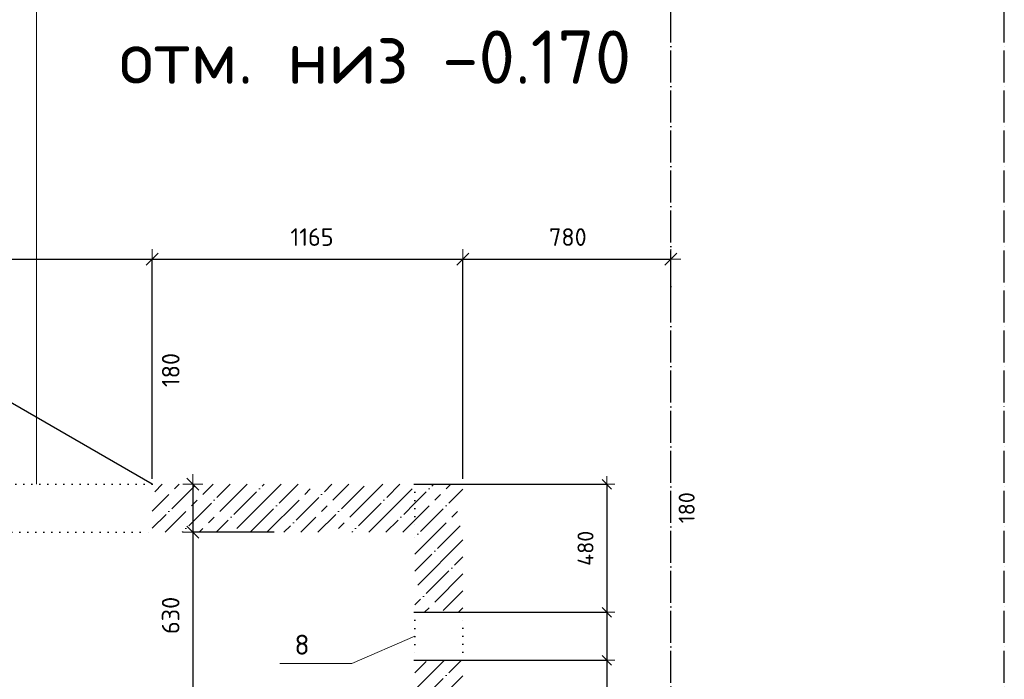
# Model space of a CAD drawing. Header units: millimetres. Extents: x -37663 to 118746, y -2869 to 47508.
# Tile 31 of 54: x 11458 to 15150, y 35699 to 38172. Entities that reach past the tile are written whole.
import ezdxf

# ---------------------------------------------------------------- set-up
doc = ezdxf.new("R2010")
doc.units = ezdxf.units.MM
doc.header["$PDMODE"] = 65
for name, pattern in [('______11', [150, 120, -15, 0, -15]), ('______5', [330, 240, -30, 30, -30]), ('______9', [30, 0, -30])]:
    doc.linetypes.add(name, pattern=pattern)
for name, color, linetype, lineweight in [('Standard', 7, 'Continuous', 25), ('Высотная отметка (окна)', 7, 'Continuous', 13), ('Макрос окна_ общее', 7, 'Continuous', 13), ('Размерная линия_ общее', 7, 'Continuous', 13), ('Размерная линия_ общее_1', 7, 'Continuous', 13), ('Стена_ общее', 7, 'Continuous', 35)]:
    doc.layers.add(name, color=color, linetype=linetype, lineweight=lineweight)
doc.layers.add('Осевая линия_ общее', color=7, linetype='______5', lineweight=13, true_color=0xa0a0a0)
doc.styles.add('ISOCPEUR', font='ISOCPEUR')
doc.dimstyles.new('DIMSTYLE_3', dxfattribs={"dimtxt": 66, "dimasz": 75, "dimexe": 0, "dimexo": 0, "dimgap": 33, "dimtad": 2, "dimdec": 0, "dimrnd": 5, "dimzin": 12, "dimdsep": 46, "dimtxsty": 'ISOCPEUR', "dimblk1": 'ALL_ML_STRICH', "dimblk2": 'ALL_ML_STRICH', "dimsah": 1, "dimcen": 0, "dimclrd": 7, "dimclre": 256, "dimclrt": 7, "dimadec": 0, "dimazin": 0, "dimtfac": 1, "dimtdec": 0, "dimtix": 1, "dimtmove": 2, "dimatfit": 3, "dimfxl": 0, "dimtzin": 0, "dimlwd": 0, "dimlwe": -3, "dimarcsym": 0})
doc.dimstyles.new('DIMSTYLE_5', dxfattribs={"dimtxt": 66, "dimasz": 75, "dimexe": 0, "dimexo": 0, "dimgap": 33, "dimtad": 2, "dimdec": 0, "dimrnd": 5, "dimzin": 12, "dimdsep": 46, "dimtxsty": 'ISOCPEUR', "dimblk1": 'ALL_ML_STRICH', "dimblk2": 'ALL_ML_STRICH', "dimsah": 1, "dimcen": 0, "dimclrd": 7, "dimclre": 256, "dimclrt": 7, "dimadec": 0, "dimazin": 0, "dimtfac": 1, "dimtdec": 0, "dimtix": 1, "dimtmove": 2, "dimatfit": 3, "dimfxl": 0, "dimtvp": 1.2, "dimtzin": 0, "dimlwd": 0, "dimlwe": -3, "dimarcsym": 0})
doc.dimstyles.new('DIMSTYLE_8', dxfattribs={"dimtxt": 60, "dimasz": 60, "dimexe": 0, "dimexo": 0, "dimgap": 30, "dimtad": 2, "dimdec": 0, "dimrnd": 5, "dimzin": 12, "dimdsep": 46, "dimtxsty": 'ISOCPEUR', "dimblk1": 'ALL_ML_STRICH', "dimblk2": 'ALL_ML_STRICH', "dimsah": 1, "dimcen": 0, "dimclrd": 7, "dimclre": 256, "dimclrt": 7, "dimadec": 0, "dimazin": 0, "dimtfac": 1, "dimtdec": 0, "dimtix": 1, "dimtmove": 2, "dimatfit": 3, "dimfxl": 0, "dimtzin": 0, "dimlwd": 0, "dimlwe": -3, "dimarcsym": 0})
pattern_1 = [(45, (0, 0), (-63.6396, 63.6396), [120, -15, 0, -15]), (45, (-31.82, 31.82), (-63.6396, 63.6396), [240, -30, 30, -30])]

# ---------------------------------------------------------------- blocks, each defined once
blk = doc.blocks.new('ALL_ML_STRICH')
at = {"color": 0, "linetype": 'ByBlock', "lineweight": -2}
for p, q in [((0, -0.5), (0, 0.5)), ((-1, 0), (0.5, 0)), ((-0.3, -0.3), (0.3, 0.3))]:
    blk.add_line(p, q, dxfattribs=at)
blk = doc.blocks.new('*D227')
at = {"layer": 'DEFPOINTS', "color": 7, "linetype": 'Continuous', "lineweight": 13, "transparency": 33554687}
for p in [(10555, 37274), (10555, 36430), (11955, 36430)]:
    blk.add_point(p, dxfattribs=at)
at = {"layer": 'Размерная линия_ общее', "color": 253, "linetype": 'Continuous', "lineweight": -2, "true_color": 0xa0a0a0, "transparency": 33554687}
for p, q in [((10555, 36450), (10555, 37274)), ((11955, 36450), (11955, 37274))]:
    blk.add_line(p, q, dxfattribs=at)
at = {"layer": 'Размерная линия_ общее', "color": 7, "linetype": 'Continuous', "lineweight": -2, "transparency": 33554687}
blk.add_line((10555, 37274), (11955, 37274), dxfattribs=at)
at = {"layer": 'Размерная линия_ общее', "color": 7, "linetype": 'Continuous', "lineweight": 13, "transparency": 33554687, "xscale": 75, "yscale": 75, "zscale": 75, "rotation": 180}
blk.add_blockref('ALL_ML_STRICH', (10555, 37274), dxfattribs=at)
at = {"layer": 'Размерная линия_ общее', "color": 7, "linetype": 'Continuous', "lineweight": 13, "transparency": 33554687, "xscale": 75, "yscale": 75, "zscale": 75}
blk.add_blockref('ALL_ML_STRICH', (11955, 37274), dxfattribs=at)
at = {"layer": 'Размерная линия_ общее', "color": 7, "linetype": 'Continuous', "lineweight": 13, "transparency": 33554687, "insert": (11261.6, 37357), "char_height": 66, "width": 264, "attachment_point": 5, "style": 'ISOCPEUR'}
blk.add_mtext('\\A1;{1400}', dxfattribs=at)
blk = doc.blocks.new('*D228')
at = {"layer": 'DEFPOINTS', "color": 7, "linetype": 'Continuous', "lineweight": 13, "transparency": 33554687}
for p in [(11955, 37274), (11955, 36430), (13120, 36430)]:
    blk.add_point(p, dxfattribs=at)
at = {"layer": 'Размерная линия_ общее', "color": 253, "linetype": 'Continuous', "lineweight": -2, "true_color": 0xa0a0a0, "transparency": 33554687}
for p, q in [((11955, 36450), (11955, 37274)), ((13120, 36450), (13120, 37274))]:
    blk.add_line(p, q, dxfattribs=at)
at = {"layer": 'Размерная линия_ общее', "color": 7, "linetype": 'Continuous', "lineweight": -2, "transparency": 33554687}
blk.add_line((11955, 37274), (13120, 37274), dxfattribs=at)
at = {"layer": 'Размерная линия_ общее', "color": 7, "linetype": 'Continuous', "lineweight": 13, "transparency": 33554687, "xscale": 75, "yscale": 75, "zscale": 75, "rotation": 180}
blk.add_blockref('ALL_ML_STRICH', (11955, 37274), dxfattribs=at)
at = {"layer": 'Размерная линия_ общее', "color": 7, "linetype": 'Continuous', "lineweight": 13, "transparency": 33554687, "xscale": 75, "yscale": 75, "zscale": 75}
blk.add_blockref('ALL_ML_STRICH', (13120, 37274), dxfattribs=at)
at = {"layer": 'Размерная линия_ общее', "color": 7, "linetype": 'Continuous', "lineweight": 13, "transparency": 33554687, "insert": (12554, 37357), "char_height": 66, "width": 264, "attachment_point": 5, "style": 'ISOCPEUR'}
blk.add_mtext('\\A1;{1165}', dxfattribs=at)
blk = doc.blocks.new('*D229')
at = {"layer": 'DEFPOINTS', "color": 7, "linetype": 'Continuous', "lineweight": 13, "transparency": 33554687}
for p in [(13120, 37274), (13900, 37047.4), (13120, 36430)]:
    blk.add_point(p, dxfattribs=at)
at = {"layer": 'Размерная линия_ общее', "color": 253, "linetype": 'Continuous', "lineweight": -2, "true_color": 0xa0a0a0, "transparency": 33554687}
for p, q in [((13120, 36450), (13120, 37274)), ((13900, 37067.4), (13900, 37274))]:
    blk.add_line(p, q, dxfattribs=at)
at = {"layer": 'Размерная линия_ общее', "color": 7, "linetype": 'Continuous', "lineweight": -2, "transparency": 33554687}
blk.add_line((13120, 37274), (13900, 37274), dxfattribs=at)
at = {"layer": 'Размерная линия_ общее', "color": 7, "linetype": 'Continuous', "lineweight": 13, "transparency": 33554687, "xscale": 75, "yscale": 75, "zscale": 75, "rotation": 180}
blk.add_blockref('ALL_ML_STRICH', (13120, 37274), dxfattribs=at)
at = {"layer": 'Размерная линия_ общее', "color": 7, "linetype": 'Continuous', "lineweight": 13, "transparency": 33554687, "xscale": 75, "yscale": 75, "zscale": 75}
blk.add_blockref('ALL_ML_STRICH', (13900, 37274), dxfattribs=at)
at = {"layer": 'Размерная линия_ общее', "color": 7, "linetype": 'Continuous', "lineweight": 13, "transparency": 33554687, "insert": (13513.3, 37357), "char_height": 66, "width": 198, "attachment_point": 5, "style": 'ISOCPEUR'}
blk.add_mtext('\\A1;{780}', dxfattribs=at)
blk = doc.blocks.new('*D230')
at = {"layer": 'DEFPOINTS', "color": 7, "linetype": 'Continuous', "lineweight": 13, "transparency": 33554687}
for p in [(12106.9, 36430), (12407.7, 36430), (12415.9, 36250)]:
    blk.add_point(p, dxfattribs=at)
at = {"layer": 'Размерная линия_ общее', "color": 253, "linetype": 'Continuous', "lineweight": -2, "true_color": 0xa0a0a0, "transparency": 33554687}
for p, q in [((12106.9, 36430), (12106.9, 36430)), ((12411.8, 36250), (12106.9, 36250))]:
    blk.add_line(p, q, dxfattribs=at)
at = {"layer": 'Размерная линия_ общее', "color": 7, "linetype": 'Continuous', "lineweight": -2, "transparency": 33554687}
blk.add_line((12106.9, 36430), (12106.9, 36250), dxfattribs=at)
at = {"layer": 'Размерная линия_ общее', "color": 7, "linetype": 'Continuous', "lineweight": 13, "transparency": 33554687, "xscale": 75, "yscale": 75, "zscale": 75}
for p, rotation in [((12106.9, 36430), 90), ((12106.9, 36250), 270)]:
    blk.add_blockref('ALL_ML_STRICH', p, dxfattribs=dict(at, rotation=rotation))
at = {"layer": 'Размерная линия_ общее', "color": 7, "linetype": 'Continuous', "lineweight": 13, "transparency": 33554687, "insert": (12024.2, 36858.4), "char_height": 66, "width": 198, "attachment_point": 5, "rotation": 90, "style": 'ISOCPEUR'}
blk.add_mtext('\\A1;{180}', dxfattribs=at)
blk = doc.blocks.new('*D231')
at = {"layer": 'DEFPOINTS', "color": 7, "linetype": 'Continuous', "lineweight": 13, "transparency": 33554687}
for p in [(12106.9, 36250), (12415.9, 36250), (12389.9, 35620)]:
    blk.add_point(p, dxfattribs=at)
at = {"layer": 'Размерная линия_ общее', "color": 253, "linetype": 'Continuous', "lineweight": -2, "true_color": 0xa0a0a0, "transparency": 33554687}
for p, q in [((12411.8, 36250), (12106.9, 36250)), ((12106.9, 35620), (12106.9, 35620))]:
    blk.add_line(p, q, dxfattribs=at)
at = {"layer": 'Размерная линия_ общее', "color": 7, "linetype": 'Continuous', "lineweight": -2, "transparency": 33554687}
blk.add_line((12106.9, 36250), (12106.9, 35620), dxfattribs=at)
at = {"layer": 'Размерная линия_ общее', "color": 7, "linetype": 'Continuous', "lineweight": 13, "transparency": 33554687, "xscale": 75, "yscale": 75, "zscale": 75}
for p, rotation in [((12106.9, 36250), 90), ((12106.9, 35620), 270)]:
    blk.add_blockref('ALL_ML_STRICH', p, dxfattribs=dict(at, rotation=rotation))
at = {"layer": 'Размерная линия_ общее', "color": 7, "linetype": 'Continuous', "lineweight": 13, "transparency": 33554687, "insert": (12023.9, 35938.3), "char_height": 66, "width": 198, "attachment_point": 5, "rotation": 90, "style": 'ISOCPEUR'}
blk.add_mtext('\\A1;{630}', dxfattribs=at)
blk = doc.blocks.new('СЛОЖНЫЙ_ОБЪЕКТ_1')
at = {"layer": 'Осевая линия_ общее', "color": 253, "linetype": '______11', "lineweight": -3, "true_color": 0xa0a0a0, "transparency": 33554687}
for p, q in [((13900, -2590), (13900, 47490)), ((15150, -2590), (15150, 40000))]:
    blk.add_line(p, q, dxfattribs=at)
blk = doc.blocks.new('*D330')
at = {"layer": 'DEFPOINTS', "color": 7, "linetype": 'Continuous', "lineweight": 13, "transparency": 33554687}
for p in [(12905.7, 36430), (13659.6, 36430), (12905.7, 35950)]:
    blk.add_point(p, dxfattribs=at)
at = {"layer": 'Размерная линия_ общее_1', "color": 253, "linetype": 'Continuous', "lineweight": -2, "true_color": 0xa0a0a0, "transparency": 33554687}
for p, q in [((12935.7, 36430), (13659.6, 36430)), ((12935.7, 35950), (13659.6, 35950))]:
    blk.add_line(p, q, dxfattribs=at)
at = {"layer": 'Размерная линия_ общее_1', "color": 7, "linetype": 'Continuous', "lineweight": -2, "transparency": 33554687}
blk.add_line((13659.6, 36430), (13659.6, 35950), dxfattribs=at)
at = {"layer": 'Размерная линия_ общее_1', "color": 7, "linetype": 'Continuous', "lineweight": 13, "transparency": 33554687, "xscale": 60, "yscale": 60, "zscale": 60}
for p, rotation in [((13659.6, 36430), 90), ((13659.6, 35950), 270)]:
    blk.add_blockref('ALL_ML_STRICH', p, dxfattribs=dict(at, rotation=rotation))
at = {"layer": 'Размерная линия_ общее_1', "color": 7, "linetype": 'Continuous', "lineweight": 13, "transparency": 33554687, "insert": (13579.6, 36190), "char_height": 60, "width": 180, "attachment_point": 5, "rotation": 90, "style": 'ISOCPEUR'}
blk.add_mtext('\\A1;{480}', dxfattribs=at)
blk = doc.blocks.new('*D331')
at = {"layer": 'DEFPOINTS', "color": 7, "linetype": 'Continuous', "lineweight": 13, "transparency": 33554687}
for p in [(12905.7, 35950), (13659.6, 35950), (12905.7, 35770)]:
    blk.add_point(p, dxfattribs=at)
at = {"layer": 'Размерная линия_ общее_1', "color": 253, "linetype": 'Continuous', "lineweight": -2, "true_color": 0xa0a0a0, "transparency": 33554687}
for p, q in [((12935.7, 35950), (13659.6, 35950)), ((12935.7, 35770), (13659.6, 35770))]:
    blk.add_line(p, q, dxfattribs=at)
at = {"layer": 'Размерная линия_ общее_1', "color": 7, "linetype": 'Continuous', "lineweight": -2, "transparency": 33554687}
blk.add_line((13659.6, 35950), (13659.6, 35770), dxfattribs=at)
at = {"layer": 'Размерная линия_ общее_1', "color": 7, "linetype": 'Continuous', "lineweight": 13, "transparency": 33554687, "xscale": 60, "yscale": 60, "zscale": 60}
for p, rotation in [((13659.6, 35950), 90), ((13659.6, 35770), 270)]:
    blk.add_blockref('ALL_ML_STRICH', p, dxfattribs=dict(at, rotation=rotation))
at = {"layer": 'Размерная линия_ общее_1', "color": 7, "linetype": 'Continuous', "lineweight": 13, "transparency": 33554687, "insert": (13958.9, 36342.2), "char_height": 60, "width": 180, "attachment_point": 5, "rotation": 90, "style": 'ISOCPEUR'}
blk.add_mtext('\\A1;{180}', dxfattribs=at)
blk = doc.blocks.new('*D332')
at = {"layer": 'DEFPOINTS', "color": 7, "linetype": 'Continuous', "lineweight": 13, "transparency": 33554687}
for p in [(12905.7, 35770), (13659.6, 35770), (12905.7, 34980)]:
    blk.add_point(p, dxfattribs=at)
at = {"layer": 'Размерная линия_ общее_1', "color": 253, "linetype": 'Continuous', "lineweight": -2, "true_color": 0xa0a0a0, "transparency": 33554687}
for p, q in [((12935.7, 35770), (13659.6, 35770)), ((12935.7, 34980), (13659.6, 34980))]:
    blk.add_line(p, q, dxfattribs=at)
at = {"layer": 'Размерная линия_ общее_1', "color": 7, "linetype": 'Continuous', "lineweight": -2, "transparency": 33554687}
blk.add_line((13659.6, 35770), (13659.6, 34980), dxfattribs=at)
at = {"layer": 'Размерная линия_ общее_1', "color": 7, "linetype": 'Continuous', "lineweight": 13, "transparency": 33554687, "xscale": 60, "yscale": 60, "zscale": 60}
for p, rotation in [((13659.6, 35770), 90), ((13659.6, 34980), 270)]:
    blk.add_blockref('ALL_ML_STRICH', p, dxfattribs=dict(at, rotation=rotation))
at = {"layer": 'Размерная линия_ общее_1', "color": 7, "linetype": 'Continuous', "lineweight": 13, "transparency": 33554687, "insert": (13579.6, 35378), "char_height": 60, "width": 180, "attachment_point": 5, "rotation": 90, "style": 'ISOCPEUR'}
blk.add_mtext('\\A1;{790}', dxfattribs=at)

msp = doc.modelspace()

# ---------------------------------------------------------------- hatches: boundary and pattern name
at = {"layer": 'Стена_ общее', "linetype": 'Continuous', "lineweight": 18, "transparency": 33554687}
h = msp.add_hatch(dxfattribs=at)
h.set_pattern_fill('__________539', scale=30, style=0, pattern_type=2)
h.set_pattern_definition(pattern_1)
h.paths.add_polyline_path([(11955, 36250), (12940, 36250), (12940, 36430), (11955, 36430)], flags=0)
h = msp.add_hatch(dxfattribs=at)
h.set_pattern_fill('__________539', scale=30, style=0, pattern_type=2)
h.set_pattern_definition(pattern_1)
h.paths.add_polyline_path([(12940, 36430), (12940, 35950), (13120, 35950), (13120, 36430)], flags=0)
h = msp.add_hatch(dxfattribs=at)
h.set_pattern_fill('__________539', scale=30, style=0, pattern_type=2)
h.set_pattern_definition(pattern_1)
h.paths.add_polyline_path([(12940, 35770), (12940, 34980), (13120, 34980), (13120, 35770)], flags=0)

# ---------------------------------------------------------------- linework, layer by layer
at = {"layer": 'Высотная отметка (окна)', "color": 7, "linetype": 'Continuous', "lineweight": 13, "transparency": 33554687}
msp.add_lwpolyline([(11520.8, 36430), (11520.8, 38221.9), (14180.8, 38221.9)], dxfattribs=at)
at = {"layer": 'Макрос окна_ общее', "color": 7, "linetype": 'Continuous', "lineweight": 25, "transparency": 33554687}
msp.add_line((11955, 36430), (10742.6, 37130), dxfattribs=at)
at = {"layer": 'Осевая линия_ общее', "color": 7, "linetype": 'Continuous', "lineweight": 13, "transparency": 33554687}
msp.add_lwpolyline([(12940, 35860), (12703, 35757.6), (12433, 35757.6)], dxfattribs=at)
at = {"layer": 'Стена_ общее', "color": 7, "linetype": '______9', "lineweight": -3, "transparency": 33554687}
for p, q in [((11955, 36430), (10555, 36430)), ((11955, 36430), (10555, 36430)), ((12940, 36430), (12940, 36250)), ((10555, 36250), (11955, 36250)), ((10555, 36250), (11955, 36250)), ((12940, 35950), (12940, 35770)), ((12940, 35950), (12940, 35770)), ((13120, 35770), (13120, 35950)), ((13120, 35770), (13120, 35950))]:
    msp.add_line(p, q, dxfattribs=at)

# ---------------------------------------------------------------- block references
at = {"layer": 'Осевая линия_ общее', "color": 253, "linetype": '______11', "lineweight": -3, "true_color": 0xa0a0a0, "transparency": 33554687}
msp.add_blockref('СЛОЖНЫЙ_ОБЪЕКТ_1', (0, 0), dxfattribs=at)

# ---------------------------------------------------------------- texts
at = {"layer": 'Standard', "color": 7, "linetype": 'Continuous', "lineweight": 25, "transparency": 33554687, "insert": (12488.2, 35791.1), "char_height": 75, "width": 81.667, "attachment_point": 7, "style": 'ISOCPEUR'}
msp.add_mtext('\\A1;{\\fISOCPEUR|i0|b0;\\H75.000000;\\W1.000000;\\C7;8}\\P', dxfattribs=at)
at = {"layer": 'Высотная отметка (окна)', "color": 7, "linetype": 'Continuous', "lineweight": 13, "transparency": 33554687, "insert": (11831.1, 38131.9), "char_height": 60, "width": 2005.98, "attachment_point": 1, "style": 'ISOCPEUR'}
msp.add_mtext('\\A1;{\\fISOCPEUR|i0|b0;\\H200.000000;\\W1.000000;\\C7;отм. низ -0.170}\\P', dxfattribs=at)

# ---------------------------------------------------------------- dimensions: what is measured, and where the dimension line sits
at = {"layer": 'Размерная линия_ общее', "color": 7, "linetype": 'Continuous', "lineweight": 13, "transparency": 33554687}
for base, p1, p2, picture, middle in [((11955, 37274), (10555, 36450), (11955, 36450), '*D227', (11261.6, 37357)), ((13120, 37274), (11955, 36450), (13120, 36450), '*D228', (12554, 37357)), ((13900, 37274), (13120, 36450), (13900, 37067.4), '*D229', (13513.3, 37357))]:
    dim = msp.add_linear_dim(base=base, p1=p1, p2=p2, dimstyle='DIMSTYLE_3', override={"dimpost": '<>', "dimclrd": 7, "dimclre": 253, "dimclrt": 7, "dimlwd": 0, "dimlwe": 65533}, dxfattribs=at)
    dim.commit()
    dim.dimension.update_dxf_attribs({"geometry": picture, "text_midpoint": middle, "dimtype": 160})
for base, p1, p2, dimstyle, picture, middle in [((12106.9, 36250), (12106.9, 36430), (12411.8, 36250), 'DIMSTYLE_5', '*D230', (12024.2, 36858.4)), ((12106.9, 35620), (12411.8, 36250), (12106.9, 35620), 'DIMSTYLE_3', '*D231', (12023.9, 35938.3))]:
    dim = msp.add_linear_dim(base=base, p1=p1, p2=p2, angle=270, dimstyle=dimstyle, override={"dimpost": '<>', "dimclrd": 7, "dimclre": 253, "dimclrt": 7, "dimlwd": 0, "dimlwe": 65533}, dxfattribs=at)
    dim.commit()
    dim.dimension.update_dxf_attribs({"geometry": picture, "text_midpoint": middle, "dimtype": 160})
at = {"layer": 'Размерная линия_ общее_1', "color": 7, "linetype": 'Continuous', "lineweight": 13, "transparency": 33554687}
for base, p1, p2, picture, middle in [((13659.6, 35950), (12935.7, 36430), (12935.7, 35950), '*D330', (13579.6, 36190)), ((13659.6, 35770), (12935.7, 35950), (12935.7, 35770), '*D331', (13958.9, 36342.2)), ((13659.6, 34980), (12935.7, 35770), (12935.7, 34980), '*D332', (13579.6, 35378))]:
    dim = msp.add_linear_dim(base=base, p1=p1, p2=p2, angle=270, dimstyle='DIMSTYLE_8', override={"dimpost": '<>', "dimclrd": 7, "dimclre": 253, "dimclrt": 7, "dimlwd": 0, "dimlwe": 65533}, dxfattribs=at)
    dim.commit()
    dim.dimension.update_dxf_attribs({"geometry": picture, "text_midpoint": middle, "dimtype": 160})

doc.saveas('drawing.dxf')
